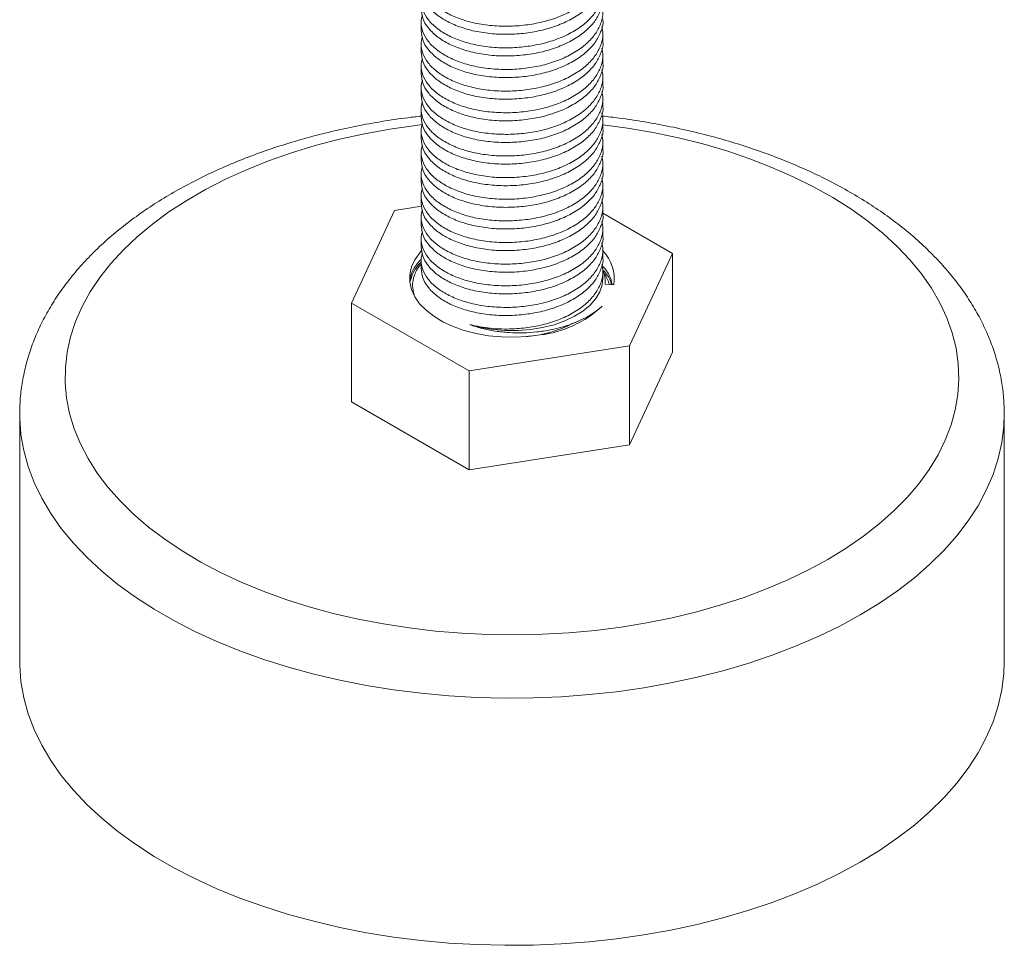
# Model space of a CAD drawing. Header units: millimetres. Extents: x 0 to 210, y 0 to 297.
# Tile 6 of 9: x 110 to 143, y 147 to 177. Entities that reach past the tile are written whole.
import ezdxf

# ---------------------------------------------------------------- set-up
doc = ezdxf.new("R2010")
doc.units = ezdxf.units.MM

msp = doc.modelspace()

# ---------------------------------------------------------------- linework, layer by layer
at = {"color": 7, "linetype": 'Continuous', "lineweight": 15}
for p, q in [((123.424, 177.302), (123.424, 177.034)), ((129.424, 176.677), (129.424, 176.945)), ((123.424, 176.587), (123.424, 176.32)), ((129.424, 175.963), (129.424, 176.23)), ((123.424, 175.873), (123.424, 175.605)), ((129.424, 175.248), (129.424, 175.516)), ((123.424, 175.158), (123.424, 174.891)), ((129.424, 174.534), (129.424, 174.801)), ((123.424, 174.444), (123.424, 174.176)), ((129.424, 173.819), (129.424, 174.087)), ((123.424, 173.729), (123.424, 173.462)), ((129.424, 173.105), (129.424, 173.372)), ((123.424, 173.015), (123.424, 172.748)), ((129.424, 172.39), (129.424, 172.658)), ((123.424, 172.301), (123.424, 172.033)), ((129.424, 171.676), (129.424, 171.943)), ((123.424, 171.586), (123.424, 171.319)), ((122.546, 171.091), (121.126, 168.032)), ((123.441, 171.229), (122.546, 171.091)), ((129.424, 170.961), (129.424, 171.229)), ((131.722, 169.671), (129.424, 170.998)), ((123.424, 170.872), (123.424, 170.604)), ((129.424, 170.247), (129.424, 170.514)), ((123.424, 170.157), (123.424, 169.89)), ((129.424, 169.532), (129.424, 169.8)), ((130.303, 166.613), (131.722, 169.671)), ((131.722, 169.671), (131.722, 166.405)), ((123.424, 169.443), (123.424, 169.175)), ((129.424, 168.852), (129.424, 169.085)), ((129.502, 168.652), (129.783, 168.633)), ((121.126, 168.032), (125.005, 165.793)), ((121.126, 168.032), (121.126, 164.766)), ((125.005, 165.793), (130.303, 166.613)), ((130.303, 166.613), (130.303, 163.347)), ((130.303, 163.347), (131.722, 166.405)), ((125.005, 165.793), (125.005, 162.527)), ((121.126, 164.766), (125.005, 162.527)), ((110.174, 164.361), (110.174, 164.38)), ((110.174, 164.361), (110.174, 156.196)), ((142.674, 164.386), (142.674, 164.361)), ((142.674, 156.196), (142.674, 164.361)), ((125.005, 162.527), (130.303, 163.347))]:
    msp.add_line(p, q, dxfattribs=at)
at = {"color": 8, "linetype": 'Continuous', "lineweight": 15, "flags": 128}
for points in [[(123.452, 173.926), (123.25, 173.901), (122.394, 173.777), (121.553, 173.623), (120.729, 173.44), (119.925, 173.23), (119.145, 172.992), (118.391, 172.727), (117.665, 172.437), (116.971, 172.122), (116.311, 171.784), (115.687, 171.424), (115.102, 171.043), (114.557, 170.642), (114.054, 170.223), (113.596, 169.788), (113.183, 169.338), (112.818, 168.874), (112.502, 168.398), (112.236, 167.912), (112.02, 167.418), (111.856, 166.918), (111.744, 166.412), (111.685, 165.904), (111.678, 165.395), (111.724, 164.886), (111.823, 164.38), (111.974, 163.878), (112.177, 163.382), (112.431, 162.894), (112.735, 162.416), (113.088, 161.949), (113.488, 161.495), (113.935, 161.055), (114.427, 160.632), (114.961, 160.227), (115.537, 159.841), (116.152, 159.475), (116.803, 159.132), (117.489, 158.811), (118.207, 158.515), (118.954, 158.244), (119.728, 157.999), (120.526, 157.781), (121.345, 157.592), (122.182, 157.431), (123.035, 157.299), (123.899, 157.196), (124.773, 157.124), (125.652, 157.082), (126.535, 157.071), (127.417, 157.09), (128.295, 157.14), (129.167, 157.219), (130.028, 157.329), (130.877, 157.468), (131.71, 157.636), (132.524, 157.833), (133.317, 158.058), (134.084, 158.309), (134.824, 158.586), (135.534, 158.889), (136.212, 159.215), (136.854, 159.565), (136.854, 159.565)], [(136.854, 159.565), (137.459, 159.936), (138.025, 160.327), (138.549, 160.737), (139.03, 161.164), (139.465, 161.607), (139.854, 162.064), (140.195, 162.534), (140.486, 163.015), (140.727, 163.505), (140.917, 164.003), (141.055, 164.506), (141.141, 165.013), (141.174, 165.522), (141.154, 166.031), (141.082, 166.539), (140.957, 167.043), (140.78, 167.543), (140.551, 168.035), (140.272, 168.518), (139.944, 168.991), (139.567, 169.451), (139.143, 169.898), (138.673, 170.33), (138.16, 170.744), (137.604, 171.14), (137.009, 171.516), (136.376, 171.871), (135.707, 172.203), (135.005, 172.512), (134.272, 172.796), (133.511, 173.054), (132.725, 173.285), (131.916, 173.489), (131.087, 173.664), (130.242, 173.811), (129.424, 173.923)], [(137.915, 157.728), (137.24, 157.36), (136.53, 157.015), (135.787, 156.694), (135.014, 156.398), (134.212, 156.127), (133.385, 155.884), (132.536, 155.669), (131.666, 155.481), (130.779, 155.323), (129.879, 155.194), (128.966, 155.096), (128.046, 155.027), (127.12, 154.989), (126.192, 154.981), (125.265, 155.004), (124.342, 155.057), (123.425, 155.141), (122.518, 155.255), (121.624, 155.399), (120.746, 155.571), (119.886, 155.773), (119.047, 156.002), (118.232, 156.259), (117.445, 156.542), (116.686, 156.851), (115.959, 157.184), (115.267, 157.541), (114.61, 157.92), (113.993, 158.32), (113.416, 158.739), (112.881, 159.177), (112.39, 159.632), (111.945, 160.102), (111.548, 160.586), (111.199, 161.083), (110.9, 161.59), (110.651, 162.106), (110.454, 162.629), (110.308, 163.159), (110.216, 163.692), (110.176, 164.227), (110.174, 164.361)], [(142.674, 164.361), (142.659, 163.959), (142.593, 163.425), (142.474, 162.893), (142.303, 162.367), (142.08, 161.847), (141.806, 161.335), (141.481, 160.833), (141.108, 160.343), (140.687, 159.865), (140.219, 159.402), (139.706, 158.956), (139.15, 158.527), (138.552, 158.117), (137.915, 157.728)]]:
    msp.add_lwpolyline(points, dxfattribs=at)
at = {"color": 7, "linetype": 'Continuous', "lineweight": 15, "flags": 128}
for points in [[(123.441, 169.769), (123.377, 169.695), (123.216, 169.464), (123.107, 169.224), (123.052, 168.977), (123.052, 168.728), (123.106, 168.481), (123.215, 168.241), (123.376, 168.01), (123.586, 167.793), (123.843, 167.593), (124.141, 167.413), (124.477, 167.257), (124.844, 167.127), (125.237, 167.025), (125.649, 166.953), (126.074, 166.911), (126.505, 166.901), (126.934, 166.923), (127.355, 166.976)], [(125.03, 167.318), (125.409, 167.222), (125.806, 167.157), (126.215, 167.124), (126.628, 167.124), (127.037, 167.157), (127.435, 167.221), (127.813, 167.317), (128.165, 167.442), (128.485, 167.593), (128.765, 167.768), (129, 167.964), (129.187, 168.177), (129.321, 168.402), (129.401, 168.636), (129.424, 168.852)], [(110.174, 156.196), (110.176, 156.062), (110.216, 155.526), (110.308, 154.993), (110.454, 154.464), (110.651, 153.941), (110.9, 153.424), (111.199, 152.917), (111.548, 152.421), (111.945, 151.937), (112.39, 151.466), (112.881, 151.012), (113.416, 150.574), (113.993, 150.154), (114.61, 149.754), (115.267, 149.375), (115.959, 149.019), (116.686, 148.686), (117.445, 148.377), (118.232, 148.094), (119.047, 147.837), (119.886, 147.608), (120.746, 147.406), (121.624, 147.233), (122.518, 147.09), (123.425, 146.976), (124.342, 146.892), (125.265, 146.839), (126.192, 146.816), (127.12, 146.823), (128.046, 146.861), (128.966, 146.93), (129.879, 147.029), (130.779, 147.158), (131.666, 147.316), (132.536, 147.503), (133.385, 147.719), (134.212, 147.962), (135.014, 148.232), (135.787, 148.528), (136.53, 148.849), (137.24, 149.194), (137.915, 149.562)], [(137.915, 149.562), (138.552, 149.952), (139.15, 150.362), (139.706, 150.79), (140.219, 151.237), (140.687, 151.7), (141.108, 152.177), (141.481, 152.668), (141.806, 153.17), (142.08, 153.681), (142.303, 154.201), (142.474, 154.728), (142.593, 155.259), (142.659, 155.794), (142.674, 156.196)]]:
    msp.add_lwpolyline(points, dxfattribs=at)
at = {"color": 7, "linetype": 'Continuous', "lineweight": 15}
for centre, radius, start, end in [((128.483, 168.833), 1.315, 351.271, 44.9465), ((126.925, 170.576), 3.625, 276.7927, 313.0061)]:
    msp.add_arc(centre, radius, start, end, dxfattribs=at)
for points, knots in [([(129.388, 179.311), (129.405, 179.234), (129.446, 179.038), (129.381, 178.724), (129.216, 178.382), (128.939, 178.059), (128.56, 177.767), (128.095, 177.524), (127.574, 177.342), (127.016, 177.225), (126.433, 177.169), (125.838, 177.178), (125.263, 177.255), (124.741, 177.395), (124.29, 177.589), (123.918, 177.829), (123.636, 178.107), (123.464, 178.415), (123.402, 178.704), (123.447, 178.883), (123.465, 178.955)], [0, 0, 0, 0, 0.036989, 0.094082, 0.14992, 0.207638, 0.266514, 0.325391, 0.383108, 0.438947, 0.49604, 0.554655, 0.613663, 0.67189, 0.728251, 0.784612, 0.842839, 0.901847, 0.960462, 1, 1, 1, 1]), ([(123.426, 178.463), (123.436, 178.358), (123.457, 178.145), (123.638, 177.84), (123.918, 177.561), (124.29, 177.322), (124.741, 177.128), (125.263, 176.988), (125.838, 176.911), (126.433, 176.901), (127.016, 176.958), (127.574, 177.075), (128.095, 177.257), (128.56, 177.499), (128.939, 177.791), (129.218, 178.115), (129.376, 178.456), (129.443, 178.696), (129.423, 178.818), (129.423, 178.82)], [0, 0, 0, 0, 0.062024, 0.125922, 0.188975, 0.250006, 0.311038, 0.37409, 0.437988, 0.501461, 0.563285, 0.62375, 0.686251, 0.750006, 0.813762, 0.876262, 0.936728, 0.998552, 1, 1, 1, 1]), ([(129.388, 178.596), (129.405, 178.519), (129.446, 178.323), (129.381, 178.009), (129.216, 177.668), (128.939, 177.344), (128.56, 177.052), (128.095, 176.81), (127.574, 176.628), (127.016, 176.511), (126.433, 176.455), (125.838, 176.464), (125.263, 176.541), (124.741, 176.681), (124.29, 176.875), (123.918, 177.114), (123.636, 177.393), (123.464, 177.701), (123.402, 177.989), (123.447, 178.168), (123.465, 178.24)], [0, 0, 0, 0, 0.036989, 0.094082, 0.14992, 0.207638, 0.266514, 0.325391, 0.383108, 0.438947, 0.49604, 0.554655, 0.613663, 0.67189, 0.728251, 0.784612, 0.842839, 0.901847, 0.960462, 1, 1, 1, 1]), ([(123.426, 177.749), (123.436, 177.644), (123.457, 177.431), (123.638, 177.125), (123.918, 176.847), (124.29, 176.607), (124.741, 176.413), (125.263, 176.274), (125.838, 176.196), (126.433, 176.187), (127.016, 176.243), (127.574, 176.36), (128.095, 176.542), (128.56, 176.785), (128.939, 177.077), (129.218, 177.4), (129.376, 177.742), (129.443, 177.981), (129.423, 178.103), (129.423, 178.106)], [0, 0, 0, 0, 0.062024, 0.125922, 0.188975, 0.250006, 0.311038, 0.37409, 0.437988, 0.501461, 0.563285, 0.62375, 0.686251, 0.750006, 0.813762, 0.876262, 0.936728, 0.998552, 1, 1, 1, 1]), ([(129.388, 177.882), (129.405, 177.805), (129.446, 177.609), (129.381, 177.295), (129.216, 176.953), (128.939, 176.63), (128.56, 176.338), (128.095, 176.095), (127.574, 175.913), (127.016, 175.796), (126.433, 175.74), (125.838, 175.749), (125.263, 175.827), (124.741, 175.966), (124.29, 176.16), (123.918, 176.4), (123.636, 176.678), (123.464, 176.986), (123.402, 177.275), (123.447, 177.454), (123.465, 177.526)], [0, 0, 0, 0, 0.036989, 0.094082, 0.14992, 0.207638, 0.266514, 0.325391, 0.383108, 0.438947, 0.49604, 0.554655, 0.613663, 0.67189, 0.728251, 0.784612, 0.842839, 0.901847, 0.960462, 1, 1, 1, 1]), ([(129.388, 177.168), (129.405, 177.09), (129.446, 176.894), (129.381, 176.58), (129.216, 176.239), (128.939, 175.915), (128.56, 175.624), (128.095, 175.381), (127.574, 175.199), (127.016, 175.082), (126.433, 175.026), (125.838, 175.035), (125.263, 175.112), (124.741, 175.252), (124.29, 175.446), (123.918, 175.685), (123.636, 175.964), (123.464, 176.272), (123.402, 176.56), (123.447, 176.739), (123.465, 176.811)], [0, 0, 0, 0, 0.036989, 0.094082, 0.14992, 0.207638, 0.266514, 0.325391, 0.383108, 0.438947, 0.49604, 0.554655, 0.613663, 0.67189, 0.728251, 0.784612, 0.842839, 0.901847, 0.960462, 1, 1, 1, 1]), ([(123.426, 177.034), (123.436, 176.93), (123.457, 176.716), (123.638, 176.411), (123.918, 176.132), (124.29, 175.893), (124.741, 175.699), (125.263, 175.559), (125.838, 175.482), (126.433, 175.473), (127.016, 175.529), (127.574, 175.646), (128.095, 175.828), (128.56, 176.07), (128.939, 176.362), (129.218, 176.686), (129.376, 177.027), (129.443, 177.267), (129.423, 177.389), (129.423, 177.392)], [0, 0, 0, 0, 0.062024, 0.125922, 0.188975, 0.250006, 0.311038, 0.37409, 0.437988, 0.501461, 0.563285, 0.62375, 0.686251, 0.750006, 0.813762, 0.876262, 0.936728, 0.998552, 1, 1, 1, 1]), ([(123.426, 176.32), (123.436, 176.215), (123.457, 176.002), (123.638, 175.696), (123.918, 175.418), (124.29, 175.178), (124.741, 174.984), (125.263, 174.845), (125.838, 174.767), (126.433, 174.758), (127.016, 174.814), (127.574, 174.931), (128.095, 175.113), (128.56, 175.356), (128.939, 175.648), (129.218, 175.971), (129.376, 176.313), (129.443, 176.552), (129.423, 176.674), (129.423, 176.677)], [0, 0, 0, 0, 0.062024, 0.125922, 0.188975, 0.250006, 0.311038, 0.37409, 0.437988, 0.501461, 0.563285, 0.62375, 0.686251, 0.750006, 0.813762, 0.876262, 0.936728, 0.998552, 1, 1, 1, 1]), ([(129.388, 176.453), (129.405, 176.376), (129.446, 176.18), (129.381, 175.866), (129.216, 175.524), (128.939, 175.201), (128.56, 174.909), (128.095, 174.666), (127.574, 174.484), (127.016, 174.367), (126.433, 174.311), (125.838, 174.32), (125.263, 174.398), (124.741, 174.537), (124.29, 174.731), (123.918, 174.971), (123.636, 175.249), (123.464, 175.557), (123.402, 175.846), (123.447, 176.025), (123.465, 176.097)], [0, 0, 0, 0, 0.036989, 0.094082, 0.14992, 0.207638, 0.266514, 0.325391, 0.383108, 0.438947, 0.49604, 0.554655, 0.613663, 0.67189, 0.728251, 0.784612, 0.842839, 0.901847, 0.960462, 1, 1, 1, 1]), ([(123.426, 175.605), (123.436, 175.501), (123.457, 175.288), (123.638, 174.982), (123.918, 174.703), (124.29, 174.464), (124.741, 174.27), (125.263, 174.13), (125.838, 174.053), (126.433, 174.044), (127.016, 174.1), (127.574, 174.217), (128.095, 174.399), (128.56, 174.642), (128.939, 174.933), (129.218, 175.257), (129.376, 175.598), (129.443, 175.838), (129.423, 175.96), (129.423, 175.963)], [0, 0, 0, 0, 0.062024, 0.125922, 0.188975, 0.250006, 0.311038, 0.37409, 0.437988, 0.501461, 0.563285, 0.62375, 0.686251, 0.750006, 0.813762, 0.876262, 0.936728, 0.998552, 1, 1, 1, 1]), ([(129.388, 175.739), (129.405, 175.662), (129.446, 175.466), (129.381, 175.152), (129.216, 174.81), (128.939, 174.486), (128.56, 174.195), (128.095, 173.952), (127.574, 173.77), (127.016, 173.653), (126.433, 173.597), (125.838, 173.606), (125.263, 173.683), (124.741, 173.823), (124.29, 174.017), (123.918, 174.256), (123.636, 174.535), (123.464, 174.843), (123.402, 175.131), (123.447, 175.31), (123.465, 175.382)], [0, 0, 0, 0, 0.036989, 0.094082, 0.14992, 0.207638, 0.266514, 0.325391, 0.383108, 0.438947, 0.49604, 0.554655, 0.613663, 0.67189, 0.728251, 0.784612, 0.842839, 0.901847, 0.960462, 1, 1, 1, 1]), ([(123.426, 174.891), (123.436, 174.786), (123.457, 174.573), (123.638, 174.267), (123.918, 173.989), (124.29, 173.749), (124.741, 173.555), (125.263, 173.416), (125.838, 173.338), (126.433, 173.329), (127.016, 173.385), (127.574, 173.502), (128.095, 173.684), (128.56, 173.927), (128.939, 174.219), (129.218, 174.542), (129.376, 174.884), (129.443, 175.124), (129.423, 175.245), (129.423, 175.248)], [0, 0, 0, 0, 0.062024, 0.125922, 0.188975, 0.250006, 0.311038, 0.37409, 0.437988, 0.501461, 0.563285, 0.62375, 0.686251, 0.750006, 0.813762, 0.876262, 0.936728, 0.998552, 1, 1, 1, 1]), ([(129.388, 175.024), (129.405, 174.947), (129.446, 174.751), (129.381, 174.437), (129.216, 174.095), (128.939, 173.772), (128.56, 173.48), (128.095, 173.237), (127.574, 173.056), (127.016, 172.938), (126.433, 172.882), (125.838, 172.891), (125.263, 172.969), (124.741, 173.108), (124.29, 173.302), (123.918, 173.542), (123.636, 173.82), (123.464, 174.128), (123.402, 174.417), (123.447, 174.596), (123.465, 174.668)], [0, 0, 0, 0, 0.036989, 0.094082, 0.14992, 0.207638, 0.266514, 0.325391, 0.383108, 0.438947, 0.49604, 0.554655, 0.613663, 0.67189, 0.728251, 0.784612, 0.842839, 0.901847, 0.960462, 1, 1, 1, 1]), ([(123.426, 174.177), (123.436, 174.072), (123.457, 173.859), (123.638, 173.553), (123.918, 173.274), (124.29, 173.035), (124.741, 172.841), (125.263, 172.701), (125.838, 172.624), (126.433, 172.615), (127.016, 172.671), (127.574, 172.788), (128.095, 172.97), (128.56, 173.213), (128.939, 173.504), (129.218, 173.828), (129.376, 174.169), (129.443, 174.409), (129.423, 174.531), (129.423, 174.534)], [0, 0, 0, 0, 0.062024, 0.125922, 0.188975, 0.250006, 0.311038, 0.37409, 0.437988, 0.501461, 0.563285, 0.62375, 0.686251, 0.750006, 0.813762, 0.876262, 0.936728, 0.998552, 1, 1, 1, 1]), ([(123.435, 174.206), (123.285, 174.189), (122.847, 174.142), (122.131, 174.033), (121.288, 173.88), (120.46, 173.699), (119.649, 173.49), (118.856, 173.255), (118.085, 172.994), (117.336, 172.706), (116.613, 172.393), (115.918, 172.055), (115.252, 171.693), (114.619, 171.307), (114.019, 170.898), (113.456, 170.467), (112.931, 170.015), (112.447, 169.544), (112.006, 169.055), (111.609, 168.55), (111.259, 168.031), (110.957, 167.5), (110.703, 166.961), (110.499, 166.414), (110.343, 165.863), (110.238, 165.309), (110.181, 164.815), (110.18, 164.507), (110.18, 164.384)], [0, 0, 0, 0, 0.020801, 0.06085, 0.100931, 0.141049, 0.181211, 0.221422, 0.261688, 0.302012, 0.342396, 0.382838, 0.423333, 0.463869, 0.504428, 0.544971, 0.585456, 0.625829, 0.666026, 0.705977, 0.745613, 0.784876, 0.823725, 0.862149, 0.900165, 0.937823, 0.975195, 1, 1, 1, 1]), ([(129.388, 174.31), (129.405, 174.233), (129.446, 174.037), (129.381, 173.723), (129.216, 173.381), (128.939, 173.057), (128.56, 172.766), (128.095, 172.523), (127.574, 172.341), (127.016, 172.224), (126.433, 172.168), (125.838, 172.177), (125.263, 172.254), (124.741, 172.394), (124.29, 172.588), (123.918, 172.827), (123.636, 173.106), (123.464, 173.414), (123.402, 173.702), (123.447, 173.881), (123.465, 173.953)], [0, 0, 0, 0, 0.036989, 0.094082, 0.14992, 0.207638, 0.266514, 0.325391, 0.383108, 0.438947, 0.49604, 0.554655, 0.613663, 0.67189, 0.728251, 0.784612, 0.842839, 0.901847, 0.960462, 1, 1, 1, 1]), ([(142.67, 164.391), (142.668, 164.536), (142.664, 164.866), (142.601, 165.377), (142.491, 165.923), (142.333, 166.463), (142.13, 166.997), (141.88, 167.522), (141.584, 168.039), (141.242, 168.545), (140.856, 169.039), (140.426, 169.519), (139.952, 169.983), (139.437, 170.431), (138.883, 170.859), (138.291, 171.267), (137.664, 171.654), (137.003, 172.017), (136.312, 172.357), (135.593, 172.673), (134.848, 172.963), (134.079, 173.228), (133.289, 173.466), (132.479, 173.677), (131.652, 173.862), (130.811, 174.017), (130.061, 174.134), (129.589, 174.186), (129.404, 174.207)], [0, 0, 0, 0, 0.029347, 0.066435, 0.103574, 0.140869, 0.178415, 0.216284, 0.254526, 0.293164, 0.332192, 0.371579, 0.411278, 0.451228, 0.491365, 0.531632, 0.571975, 0.612353, 0.652728, 0.693079, 0.733393, 0.773664, 0.813889, 0.85407, 0.894207, 0.934307, 0.974373, 1, 1, 1, 1]), ([(129.388, 173.595), (129.405, 173.518), (129.446, 173.322), (129.381, 173.008), (129.216, 172.666), (128.939, 172.343), (128.56, 172.051), (128.095, 171.808), (127.574, 171.627), (127.016, 171.509), (126.433, 171.453), (125.838, 171.463), (125.263, 171.54), (124.741, 171.679), (124.29, 171.873), (123.918, 172.113), (123.636, 172.391), (123.464, 172.699), (123.402, 172.988), (123.447, 173.167), (123.465, 173.239)], [0, 0, 0, 0, 0.036989, 0.094082, 0.14992, 0.207638, 0.266514, 0.325391, 0.383108, 0.438947, 0.49604, 0.554655, 0.613663, 0.67189, 0.728251, 0.784612, 0.842839, 0.901847, 0.960462, 1, 1, 1, 1]), ([(123.426, 173.462), (123.436, 173.357), (123.457, 173.144), (123.638, 172.838), (123.918, 172.56), (124.29, 172.32), (124.741, 172.126), (125.263, 171.987), (125.838, 171.91), (126.433, 171.9), (127.016, 171.956), (127.574, 172.074), (128.095, 172.255), (128.56, 172.498), (128.939, 172.79), (129.218, 173.113), (129.376, 173.455), (129.443, 173.695), (129.423, 173.816), (129.423, 173.819)], [0, 0, 0, 0, 0.062024, 0.125922, 0.188975, 0.250006, 0.311038, 0.37409, 0.437988, 0.501461, 0.563285, 0.62375, 0.686251, 0.750006, 0.813762, 0.876262, 0.936728, 0.998552, 1, 1, 1, 1]), ([(123.426, 172.748), (123.436, 172.643), (123.457, 172.43), (123.638, 172.124), (123.918, 171.845), (124.29, 171.606), (124.741, 171.412), (125.263, 171.272), (125.838, 171.195), (126.433, 171.186), (127.016, 171.242), (127.574, 171.359), (128.095, 171.541), (128.56, 171.784), (128.939, 172.075), (129.218, 172.399), (129.376, 172.741), (129.443, 172.98), (129.423, 173.102), (129.423, 173.105)], [0, 0, 0, 0, 0.062024, 0.125922, 0.188975, 0.250006, 0.311038, 0.37409, 0.437988, 0.501461, 0.563285, 0.62375, 0.686251, 0.750006, 0.813762, 0.876262, 0.936728, 0.998552, 1, 1, 1, 1]), ([(129.388, 172.881), (129.405, 172.804), (129.446, 172.608), (129.381, 172.294), (129.216, 171.952), (128.939, 171.628), (128.56, 171.337), (128.095, 171.094), (127.574, 170.912), (127.016, 170.795), (126.433, 170.739), (125.838, 170.748), (125.263, 170.825), (124.741, 170.965), (124.29, 171.159), (123.918, 171.398), (123.636, 171.677), (123.464, 171.985), (123.402, 172.273), (123.447, 172.452), (123.465, 172.524)], [0, 0, 0, 0, 0.036989, 0.094082, 0.14992, 0.207638, 0.266514, 0.325391, 0.383108, 0.438947, 0.49604, 0.554655, 0.613663, 0.67189, 0.728251, 0.784612, 0.842839, 0.901847, 0.960462, 1, 1, 1, 1]), ([(123.426, 172.033), (123.436, 171.928), (123.457, 171.715), (123.638, 171.409), (123.918, 171.131), (124.29, 170.891), (124.741, 170.697), (125.263, 170.558), (125.838, 170.481), (126.433, 170.471), (127.016, 170.527), (127.574, 170.645), (128.095, 170.826), (128.56, 171.069), (128.939, 171.361), (129.218, 171.684), (129.376, 172.026), (129.443, 172.266), (129.423, 172.387), (129.423, 172.39)], [0, 0, 0, 0, 0.062024, 0.125922, 0.188975, 0.250006, 0.311038, 0.37409, 0.437988, 0.501461, 0.563285, 0.62375, 0.686251, 0.750006, 0.813762, 0.876262, 0.936728, 0.998552, 1, 1, 1, 1]), ([(129.388, 172.166), (129.405, 172.089), (129.446, 171.893), (129.381, 171.579), (129.216, 171.237), (128.939, 170.914), (128.56, 170.622), (128.095, 170.379), (127.574, 170.198), (127.016, 170.08), (126.433, 170.024), (125.838, 170.034), (125.263, 170.111), (124.741, 170.25), (124.29, 170.444), (123.918, 170.684), (123.636, 170.962), (123.464, 171.27), (123.402, 171.559), (123.447, 171.738), (123.465, 171.81)], [0, 0, 0, 0, 0.036989, 0.094082, 0.14992, 0.207638, 0.266514, 0.325391, 0.383108, 0.438947, 0.49604, 0.554655, 0.613663, 0.67189, 0.728251, 0.784612, 0.842839, 0.901847, 0.960462, 1, 1, 1, 1]), ([(123.426, 171.319), (123.436, 171.214), (123.457, 171.001), (123.638, 170.695), (123.918, 170.416), (124.29, 170.177), (124.741, 169.983), (125.263, 169.843), (125.838, 169.766), (126.433, 169.757), (127.016, 169.813), (127.574, 169.93), (128.095, 170.112), (128.56, 170.355), (128.939, 170.647), (129.218, 170.97), (129.376, 171.312), (129.443, 171.551), (129.423, 171.673), (129.423, 171.676)], [0, 0, 0, 0, 0.062024, 0.125922, 0.188975, 0.250006, 0.311038, 0.37409, 0.437988, 0.501461, 0.563285, 0.62375, 0.686251, 0.750006, 0.813762, 0.876262, 0.936728, 0.998552, 1, 1, 1, 1]), ([(129.388, 171.452), (129.405, 171.375), (129.446, 171.179), (129.381, 170.865), (129.216, 170.523), (128.939, 170.2), (128.56, 169.908), (128.095, 169.665), (127.574, 169.483), (127.016, 169.366), (126.433, 169.31), (125.838, 169.319), (125.263, 169.396), (124.741, 169.536), (124.29, 169.73), (123.918, 169.969), (123.636, 170.248), (123.464, 170.556), (123.402, 170.844), (123.447, 171.023), (123.465, 171.095)], [0, 0, 0, 0, 0.036989, 0.094082, 0.14992, 0.207638, 0.266514, 0.325391, 0.383108, 0.438947, 0.49604, 0.554655, 0.613663, 0.67189, 0.728251, 0.784612, 0.842839, 0.901847, 0.960462, 1, 1, 1, 1]), ([(123.426, 170.604), (123.436, 170.499), (123.457, 170.286), (123.638, 169.98), (123.918, 169.702), (124.29, 169.462), (124.741, 169.268), (125.263, 169.129), (125.838, 169.052), (126.433, 169.042), (127.016, 169.098), (127.574, 169.216), (128.095, 169.397), (128.56, 169.64), (128.939, 169.932), (129.218, 170.255), (129.376, 170.597), (129.443, 170.837), (129.423, 170.958), (129.423, 170.961)], [0, 0, 0, 0, 0.062024, 0.125922, 0.188975, 0.250006, 0.311038, 0.37409, 0.437988, 0.501461, 0.563285, 0.62375, 0.686251, 0.750006, 0.813762, 0.876262, 0.936728, 0.998552, 1, 1, 1, 1]), ([(129.388, 170.737), (129.405, 170.66), (129.446, 170.464), (129.381, 170.15), (129.216, 169.808), (128.939, 169.485), (128.56, 169.193), (128.095, 168.95), (127.574, 168.769), (127.016, 168.651), (126.433, 168.595), (125.838, 168.605), (125.263, 168.682), (124.741, 168.821), (124.29, 169.015), (123.918, 169.255), (123.636, 169.533), (123.464, 169.842), (123.402, 170.13), (123.447, 170.309), (123.465, 170.381)], [0, 0, 0, 0, 0.036989, 0.094082, 0.14992, 0.207638, 0.266514, 0.325391, 0.383108, 0.438947, 0.49604, 0.554655, 0.613663, 0.67189, 0.728251, 0.784612, 0.842839, 0.901847, 0.960462, 1, 1, 1, 1]), ([(129.388, 170.023), (129.405, 169.946), (129.446, 169.75), (129.381, 169.436), (129.216, 169.094), (128.939, 168.771), (128.56, 168.479), (128.095, 168.236), (127.574, 168.054), (127.016, 167.937), (126.433, 167.881), (125.838, 167.89), (125.263, 167.967), (124.741, 168.107), (124.29, 168.301), (123.918, 168.54), (123.636, 168.819), (123.464, 169.127), (123.402, 169.415), (123.447, 169.594), (123.465, 169.666)], [0, 0, 0, 0, 0.036989, 0.094082, 0.14992, 0.207638, 0.266514, 0.325391, 0.383108, 0.438947, 0.49604, 0.554655, 0.613663, 0.67189, 0.728251, 0.784612, 0.842839, 0.901847, 0.960462, 1, 1, 1, 1]), ([(123.426, 169.89), (123.436, 169.785), (123.457, 169.572), (123.638, 169.266), (123.918, 168.987), (124.29, 168.748), (124.741, 168.554), (125.263, 168.414), (125.838, 168.337), (126.433, 168.328), (127.016, 168.384), (127.574, 168.501), (128.095, 168.683), (128.56, 168.926), (128.939, 169.218), (129.218, 169.541), (129.376, 169.883), (129.443, 170.122), (129.423, 170.244), (129.423, 170.247)], [0, 0, 0, 0, 0.062024, 0.125922, 0.188975, 0.250006, 0.311038, 0.37409, 0.437988, 0.501461, 0.563285, 0.62375, 0.686251, 0.750006, 0.813762, 0.876262, 0.936728, 0.998552, 1, 1, 1, 1]), ([(123.067, 168.758), (123.101, 168.874), (123.164, 169.094), (123.341, 169.292), (123.424, 169.385)], [0, 0, 0, 0, 0.528933, 1, 1, 1, 1]), ([(123.426, 169.175), (123.436, 169.07), (123.457, 168.857), (123.638, 168.551), (123.918, 168.273), (124.29, 168.033), (124.741, 167.839), (125.263, 167.7), (125.838, 167.623), (126.433, 167.613), (127.016, 167.669), (127.574, 167.787), (128.095, 167.968), (128.56, 168.211), (128.939, 168.503), (129.218, 168.826), (129.376, 169.168), (129.443, 169.408), (129.423, 169.53), (129.423, 169.532)], [0, 0, 0, 0, 0.062024, 0.125922, 0.188975, 0.250006, 0.311038, 0.37409, 0.437988, 0.501461, 0.563285, 0.62375, 0.686251, 0.750006, 0.813762, 0.876262, 0.936728, 0.998552, 1, 1, 1, 1]), ([(129.388, 169.308), (129.405, 169.231), (129.446, 169.035), (129.381, 168.721), (129.216, 168.379), (128.939, 168.056), (128.56, 167.764), (128.095, 167.521), (127.575, 167.34), (127.016, 167.222), (126.39, 167.163), (125.703, 167.177), (125.255, 167.271), (125.03, 167.318)], [0, 0, 0, 0, 0.057858, 0.147162, 0.234504, 0.324785, 0.416879, 0.508973, 0.599254, 0.686596, 0.7759, 0.887795, 1, 1, 1, 1]), ([(129.435, 169.089), (129.463, 168.999), (129.508, 168.854), (129.505, 168.708), (129.504, 168.652)], [0, 0, 0, 0, 0.618917, 1, 1, 1, 1]), ([(129.447, 169.111), (129.538, 168.996), (129.658, 168.844), (129.7, 168.679), (129.71, 168.638)], [0, 0, 0, 0, 0.7552038, 1, 1, 1, 1]), ([(128.512, 167.388), (128.257, 167.285), (127.984, 167.205), (127.545, 167.117), (127.395, 167.094), (127.094, 167.06), (126.942, 167.05), (126.635, 167.043), (126.479, 167.046), (126.172, 167.065), (126.022, 167.082), (125.726, 167.128), (125.579, 167.157), (125.295, 167.229), (125.16, 167.271), (125.03, 167.318)], [0, 0, 0, 0, 0.25, 0.25, 0.375, 0.375, 0.5, 0.5, 0.625, 0.625, 0.75, 0.75, 0.875, 0.875, 1, 1, 1, 1])]:
    msp.add_open_spline(points, degree=3, knots=knots, dxfattribs=at)
at = {"color": 8, "linetype": 'Continuous', "lineweight": 15}
for points, knots in [([(123.064, 168.772), (123.064, 168.797), (123.065, 168.939), (123.169, 169.177), (123.334, 169.369), (123.409, 169.456)], [0, 0, 0, 0, 0.103155, 0.595047, 1, 1, 1, 1]), ([(123.192, 168.31), (123.168, 168.408), (123.114, 168.619), (123.194, 168.944), (123.299, 169.186), (123.411, 169.297), (123.424, 169.31)], [0, 0, 0, 0, 0.28786, 0.62571, 0.95614, 1, 1, 1, 1]), ([(129.395, 169.264), (129.405, 169.255), (129.539, 169.129), (129.665, 168.915), (129.719, 168.707), (129.737, 168.636)], [0, 0, 0, 0, 0.049271, 0.67431, 1, 1, 1, 1]), ([(129.452, 169.017), (129.453, 169.016), (129.554, 168.901), (129.596, 168.771), (129.638, 168.643)], [0, 0, 0, 0, 0.00652, 1, 1, 1, 1]), ([(128.512, 167.388), (128.304, 167.295), (127.895, 167.11), (127.329, 166.965), (126.99, 166.935), (126.895, 166.927)], [0, 0, 0, 0, 0.427745, 0.84008, 1, 1, 1, 1])]:
    msp.add_open_spline(points, degree=3, knots=knots, dxfattribs=at)
at = {"color": 7, "linetype": 'Continuous', "lineweight": 15}
for points in [[(129.398, 167.925), (129.168, 167.718), (128.87, 167.537), (128.523, 167.394)], [(128.523, 167.395), (128.519, 167.393), (128.515, 167.39), (128.512, 167.388)]]:
    msp.add_open_spline(points, degree=3, dxfattribs=at)

doc.saveas('drawing.dxf')
